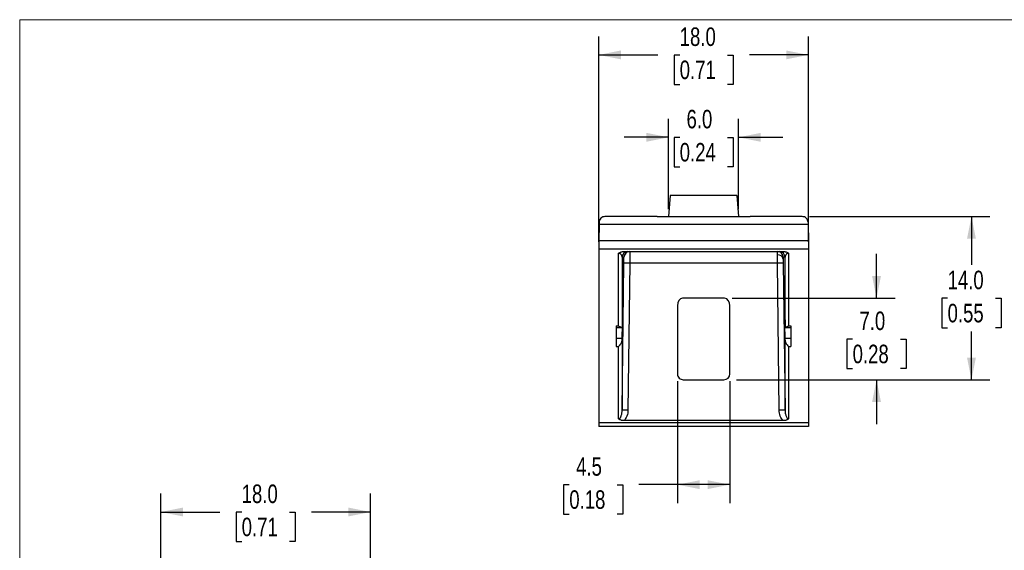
# Model space of a CAD drawing. Header units: millimetres. Extents: x 0 to 140, y 0 to 108.
# Tile 2 of 3: x 0 to 85, y 62 to 108. Entities that reach past the tile are written whole.
import ezdxf

# ---------------------------------------------------------------- set-up
doc = ezdxf.new("R2010")
doc.units = ezdxf.units.MM
doc.header["$LTSCALE"] = 0.5
doc.linetypes.add('SLD-Solid', pattern=[0])
doc.layers.add('DIMENSIONS', color=140, linetype='SLD-Solid', lineweight=25)
doc.layers.add('SLD-DEFPOINTS', color=7, linetype='Continuous')
doc.styles.add('SLDTEXTSTYLE0', font='TXT', dxfattribs={"width": 0.75})
doc.dimstyles.new('SLDDIMSTYLE0', dxfattribs={"dimtxt": 1.5875, "dimasz": 1.905, "dimexe": 0, "dimexo": 0.0625, "dimgap": 0.396875, "dimtad": 0, "dimtih": 1, "dimtoh": 1, "dimdec": 1, "dimrnd": 1e-09, "dimzin": 4, "dimdsep": 46, "dimtxsty": 'SLDTEXTSTYLE0', "dimsah": 1, "dimcen": 0.09, "dimadec": 0, "dimazin": 1, "dimtfac": 1, "dimtdec": 1, "dimtofl": 0, "dimtmove": 0, "dimatfit": 3, "dimfxl": 0, "dimfrac": 2, "dimtolj": 1, "dimtzin": 12, "dimarcsym": 0})
doc.dimstyles.new('SLDDIMSTYLE1', dxfattribs={"dimtxt": 1.5875, "dimasz": 1.905, "dimexe": 0, "dimexo": 0.0625, "dimgap": 0.396875, "dimtad": 0, "dimtih": 1, "dimtoh": 1, "dimdec": 1, "dimrnd": 1e-09, "dimzin": 4, "dimdsep": 46, "dimtxsty": 'SLDTEXTSTYLE0', "dimsah": 1, "dimcen": 0.09, "dimadec": 0, "dimazin": 1, "dimtfac": 1, "dimtdec": 1, "dimtmove": 0, "dimatfit": 0, "dimfxl": 0, "dimfrac": 2, "dimtolj": 1, "dimtzin": 12, "dimarcsym": 0})
doc.dimstyles.new('SLDDIMSTYLE3', dxfattribs={"dimtxt": 1.5875, "dimasz": 1.905, "dimexe": 0, "dimexo": 0.0625, "dimgap": 0.396875, "dimtad": 0, "dimtih": 1, "dimtoh": 1, "dimdec": 1, "dimrnd": 1e-09, "dimzin": 12, "dimdsep": 46, "dimtxsty": 'SLDTEXTSTYLE0', "dimsah": 1, "dimcen": 0.09, "dimadec": 0, "dimazin": 3, "dimtfac": 1, "dimtdec": 1, "dimtofl": 0, "dimtmove": 0, "dimatfit": 3, "dimfxl": 0, "dimfrac": 2, "dimtolj": 1, "dimtzin": 12, "dimarcsym": 0})

# ---------------------------------------------------------------- blocks, each defined once
blk = doc.blocks.new('Block2')
at = {"color": 7, "linetype": 'SLD-Solid', "lineweight": 18}
for p in [(139.701, 107.951), (0.001, 0.001)]:
    blk.add_line(p, (0.001, 107.951), dxfattribs=at)
blk = doc.blocks.new('_D_3')
at = {"layer": 'DIMENSIONS'}
for p, q in [((49.721, 88.898), (49.721, 106.519)), ((67.721, 88.898), (67.721, 106.519)), ((49.721, 104.931), (54.793, 104.931)), ((56.669, 104.919), (56.185, 104.919)), ((56.185, 104.919), (56.185, 102.399)), ((60.774, 104.919), (61.258, 104.919)), ((61.258, 104.919), (61.258, 102.399)), ((67.721, 104.931), (62.65, 104.931)), ((56.185, 102.399), (56.669, 102.399)), ((61.258, 102.399), (60.774, 102.399))]:
    blk.add_line(p, q, dxfattribs=at)
for points in [[(49.721, 104.931), (51.626, 104.55), (51.626, 105.312)], [(67.721, 104.931), (65.816, 105.312), (65.816, 104.55)]]:
    blk.add_solid(points, dxfattribs=at)
at = {"layer": 'DIMENSIONS', "char_height": 1.5875, "attachment_point": 1, "style": 'SLDTEXTSTYLE0'}
for s, insert in [('18.0', (56.669, 107.288)), ('0.71', (56.669, 104.445))]:
    blk.add_mtext(s, dxfattribs=dict(at, insert=insert))
blk = doc.blocks.new('_D_4')
at = {"layer": 'DIMENSIONS'}
for p, q in [((55.721, 91.697), (55.721, 99.45)), ((61.721, 91.697), (61.721, 99.45)), ((55.721, 97.862), (51.911, 97.862)), ((56.669, 97.85), (56.185, 97.85)), ((56.185, 97.85), (56.185, 95.33)), ((60.774, 97.85), (61.258, 97.85)), ((61.258, 97.85), (61.258, 95.33)), ((61.721, 97.862), (65.531, 97.862)), ((56.185, 95.33), (56.669, 95.33)), ((61.258, 95.33), (60.774, 95.33))]:
    blk.add_line(p, q, dxfattribs=at)
for points in [[(55.721, 97.862), (53.816, 98.243), (53.816, 97.481)], [(61.721, 97.862), (63.626, 97.481), (63.626, 98.243)]]:
    blk.add_solid(points, dxfattribs=at)
at = {"layer": 'DIMENSIONS', "char_height": 1.5875, "attachment_point": 1, "style": 'SLDTEXTSTYLE0'}
for s, insert in [('6.0', (57.255, 100.219)), ('0.24', (56.669, 97.376))]:
    blk.add_mtext(s, dxfattribs=dict(at, insert=insert))
blk = doc.blocks.new('_D_5')
at = {"layer": 'DIMENSIONS'}
for p, q in [((67.823, 91.062), (83.309, 91.062)), ((81.721, 91.062), (81.721, 86.916)), ((79.669, 84.05), (79.185, 84.05)), ((79.185, 84.05), (79.185, 81.529)), ((83.774, 84.05), (84.258, 84.05)), ((84.258, 84.05), (84.258, 81.529)), ((79.185, 81.529), (79.669, 81.529)), ((81.721, 77.062), (81.721, 81.207)), ((84.258, 81.529), (83.774, 81.529)), ((61.545, 77.062), (83.309, 77.062))]:
    blk.add_line(p, q, dxfattribs=at)
for points in [[(81.721, 91.062), (81.34, 89.157), (82.102, 89.157)], [(81.721, 77.062), (82.102, 78.967), (81.34, 78.967)]]:
    blk.add_solid(points, dxfattribs=at)
at = {"layer": 'DIMENSIONS', "char_height": 1.5875, "attachment_point": 1, "style": 'SLDTEXTSTYLE0'}
for s, insert in [('14.0', (79.669, 86.418)), ('0.55', (79.669, 83.576))]:
    blk.add_mtext(s, dxfattribs=dict(at, insert=insert))
blk = doc.blocks.new('_D_6')
at = {"layer": 'DIMENSIONS'}
for p, q in [((56.471, 76.927), (56.471, 66.474)), ((60.971, 76.927), (60.971, 66.474)), ((47.19, 68.05), (46.706, 68.05)), ((46.706, 68.05), (46.706, 65.529)), ((51.295, 68.05), (51.779, 68.05)), ((51.779, 68.05), (51.779, 65.529)), ((56.471, 68.062), (53.171, 68.062)), ((60.971, 68.062), (56.471, 68.062)), ((46.706, 65.529), (47.19, 65.529)), ((51.779, 65.529), (51.295, 65.529))]:
    blk.add_line(p, q, dxfattribs=at)
for points in [[(56.471, 68.062), (58.376, 67.681), (58.376, 68.443)], [(60.971, 68.062), (59.066, 68.443), (59.066, 67.681)]]:
    blk.add_solid(points, dxfattribs=at)
at = {"layer": 'DIMENSIONS', "char_height": 1.5875, "attachment_point": 1, "style": 'SLDTEXTSTYLE0'}
for s, insert in [('4.5', (47.776, 70.418)), ('0.18', (47.19, 67.576))]:
    blk.add_mtext(s, dxfattribs=dict(at, insert=insert))
blk = doc.blocks.new('_D_7')
at = {"layer": 'DIMENSIONS'}
for p, q in [((73.569, 84.053), (73.569, 87.863)), ((61.162, 84.053), (75.157, 84.053)), ((71.517, 80.545), (71.033, 80.545)), ((71.033, 80.545), (71.033, 78.025)), ((75.622, 80.545), (76.106, 80.545)), ((76.106, 80.545), (76.106, 78.025)), ((71.033, 78.025), (71.517, 78.025)), ((76.106, 78.025), (75.622, 78.025)), ((61.545, 77.062), (75.157, 77.062)), ((73.569, 77.062), (73.569, 73.252))]:
    blk.add_line(p, q, dxfattribs=at)
for points in [[(73.569, 84.053), (73.95, 85.958), (73.188, 85.958)], [(73.569, 77.062), (73.188, 75.157), (73.95, 75.157)]]:
    blk.add_solid(points, dxfattribs=at)
at = {"layer": 'DIMENSIONS', "char_height": 1.5875, "attachment_point": 1, "style": 'SLDTEXTSTYLE0'}
for s, insert in [('7.0', (72.103, 82.914)), ('0.28', (71.517, 80.071))]:
    blk.add_mtext(s, dxfattribs=dict(at, insert=insert))
blk = doc.blocks.new('_D_8')
at = {"layer": 'DIMENSIONS'}
for p, q in [((12.114, 53.943), (12.114, 67.303)), ((30.114, 42.442), (30.114, 67.303)), ((12.114, 65.715), (17.185, 65.715)), ((19.061, 65.703), (18.577, 65.703)), ((18.577, 65.703), (18.577, 63.183)), ((23.167, 65.703), (23.65, 65.703)), ((23.65, 65.703), (23.65, 63.183)), ((30.114, 65.715), (25.042, 65.715)), ((18.577, 63.183), (19.061, 63.183)), ((23.65, 63.183), (23.167, 63.183))]:
    blk.add_line(p, q, dxfattribs=at)
for points in [[(12.114, 65.715), (14.019, 65.334), (14.019, 66.096)], [(30.114, 65.715), (28.209, 66.096), (28.209, 65.334)]]:
    blk.add_solid(points, dxfattribs=at)
at = {"layer": 'DIMENSIONS', "char_height": 1.5875, "attachment_point": 1, "style": 'SLDTEXTSTYLE0'}
for s, insert in [('18.0', (19.061, 68.072)), ('0.71', (19.061, 65.229))]:
    blk.add_mtext(s, dxfattribs=dict(at, insert=insert))

msp = doc.modelspace()

# ---------------------------------------------------------------- linework, layer by layer
for p, q in [((55.8622, 92.86211), (55.72138, 91.06168)), ((61.58056, 92.86211), (55.8622, 92.86211)), ((61.58056, 92.86211), (61.72138, 91.06168)), ((49.74847, 90.56786), (49.74397, 90.3858)), ((54.72138, 91.06168), (50.25456, 91.06168)), ((54.72138, 91.06168), (55.72138, 91.06168)), ((55.72138, 91.06168), (61.72138, 91.06168)), ((61.72138, 91.06168), (62.72138, 91.06168)), ((67.1882, 91.06168), (62.72138, 91.06168)), ((67.6943, 90.56786), (67.69879, 90.3858)), ((49.74397, 90.3858), (49.72649, 88.9698)), ((67.69879, 90.3858), (49.74397, 90.3858)), ((67.69879, 90.3858), (67.71627, 88.9698)), ((67.71627, 88.9698), (49.72649, 88.9698)), ((67.72138, 88.2627), (49.72138, 88.2627)), ((49.72138, 88.2627), (49.72138, 73.35458)), ((51.88825, 88.06168), (65.55451, 88.06168)), ((67.72138, 88.2627), (67.72138, 73.35458)), ((51.42688, 81.69252), (51.42688, 87.91524)), ((51.72683, 87.56786), (51.72683, 81.57855)), ((51.88237, 87.56786), (51.72683, 87.56786)), ((65.71593, 87.56786), (65.5604, 87.56786)), ((65.71593, 81.57855), (65.71593, 87.56786)), ((66.01589, 87.91524), (66.01589, 81.69252)), ((51.72683, 74.46628), (51.88237, 87.06786)), ((52.38229, 87.06168), (51.88237, 87.06786)), ((52.38229, 87.06168), (52.22676, 74.46011)), ((65.06047, 87.06168), (52.38229, 87.06168)), ((65.5604, 87.06786), (65.06047, 87.06168)), ((65.21601, 74.46011), (65.06047, 87.06168)), ((65.5604, 87.06786), (65.71593, 74.46628)), ((51.81127, 84.85341), (51.73011, 81.6804)), ((65.63149, 84.85341), (65.71265, 81.6804)), ((51.73011, 80.61931), (51.81127, 84.02195)), ((51.79, 84.02195), (51.81127, 84.02195)), ((60.52711, 84.05289), (56.91565, 84.05289)), ((65.71265, 80.61931), (65.63149, 84.02195)), ((65.63149, 84.02195), (65.65276, 84.02195)), ((56.47138, 83.39823), (56.47138, 77.56168)), ((60.97138, 77.56168), (60.97138, 83.39823)), ((51.22138, 81.69252), (51.42688, 81.69252)), ((51.22138, 81.69252), (51.22138, 79.92475)), ((51.22138, 81.54607), (51.68051, 81.54607)), ((65.76225, 81.54607), (66.22138, 81.54607)), ((66.01589, 81.69252), (66.22138, 81.69252)), ((66.22138, 81.69252), (66.22138, 79.92475)), ((51.22138, 80.61931), (51.73011, 80.61931)), ((51.72683, 80.45558), (51.72683, 74.46628)), ((65.71265, 80.61931), (66.22138, 80.61931)), ((65.71593, 74.46628), (65.71593, 80.45558)), ((51.22138, 79.92475), (51.42688, 79.92475)), ((51.42688, 73.70203), (51.42688, 79.92475)), ((66.01589, 79.92475), (66.01589, 73.70203)), ((66.01589, 79.92475), (66.22138, 79.92475)), ((56.97848, 77.06168), (60.46429, 77.06168)), ((52.22676, 74.46011), (51.72683, 74.46628)), ((65.71593, 74.46628), (65.21601, 74.46011)), ((65.55451, 73.55559), (51.88825, 73.55559)), ((67.72138, 73.35458), (49.72138, 73.35458)), ((67.71627, 73.06168), (49.72649, 73.06168))]:
    msp.add_line(p, q)
for centre, radius, start, end in [((52.22677, 87.5617), 0.49998, 90.0021459, 179.2951288), ((52.38231, 87.5617), 0.49998, 90.0021459, 179.2951288), ((65.06045, 87.5617), 0.49998, 0.7048712, 89.9978541), ((65.21599, 87.5617), 0.49998, 0.7048712, 89.9978541), ((65.11895, 87.32322), 0.44974, 12.6111654, 97.8001324)]:
    msp.add_arc(centre, radius, start, end)
for centre, major_axis, ratio, start_param, end_param in [((56.97848, 83.30565), (-0.11318, 0.74344), 0.66488916, 6.18230927, 7.62889794), ((60.46429, 83.30565), (-0.11318, -0.74344), 0.66488916, 1.79588002, 3.2424687), ((56.97848, 77.56168), (-0.5071, 0), 0.98600623, 0, 1.57079633), ((60.46429, 77.56168), (-0.5071, 0), 0.98600623, 1.57079633, 3.14159265)]:
    msp.add_ellipse(centre, major_axis=major_axis, ratio=ratio, start_param=start_param, end_param=end_param)
for points, knots in [([(50.25456, 91.06168), (50.196, 91.06168), (50.13275, 91.05108), (50.00991, 91.00307), (49.95067, 90.9655), (49.8521, 90.86932), (49.81309, 90.81102), (49.76207, 90.68938), (49.74991, 90.62641), (49.74847, 90.56786)], [0, 0, 0, 0, 0.25, 0.25, 0.5, 0.5, 0.75, 0.75, 1, 1, 1, 1]), ([(67.6943, 90.56786), (67.69285, 90.62641), (67.68069, 90.68938), (67.62967, 90.81102), (67.59066, 90.86932), (67.49209, 90.9655), (67.43285, 91.00307), (67.31001, 91.05108), (67.24677, 91.06168), (67.1882, 91.06168)], [0, 0, 0, 0, 0.25, 0.25, 0.5, 0.5, 0.75, 0.75, 1, 1, 1, 1]), ([(49.72649, 88.9698), (49.72492, 88.84224), (49.7236, 88.70963), (49.72182, 88.4646), (49.72138, 88.35289), (49.72138, 88.2627)], [0, 0, 0, 0, 0.5, 0.5, 1, 1, 1, 1]), ([(67.71627, 88.9698), (67.71784, 88.84224), (67.71917, 88.70963), (67.72094, 88.4646), (67.72138, 88.35289), (67.72138, 88.2627)], [0, 0, 0, 0, 0.5, 0.5, 1, 1, 1, 1]), ([(51.42688, 87.91524), (51.44066, 87.92679), (51.46828, 87.94994), (51.51769, 87.97968), (51.57267, 88.00552), (51.6506, 88.03305), (51.7563, 88.05699), (51.8436, 88.06009), (51.88825, 88.06168)], [0, 0, 0, 0, 0.12247085, 0.24534159, 0.37064263, 0.50029029, 0.74438548, 1, 1, 1, 1]), ([(52.38229, 88.06168), (52.38249, 88.06076), (52.38288, 88.0589), (52.38336, 88.04393), (52.38378, 88.02019), (52.38412, 87.98704), (52.38439, 87.94503), (52.38458, 87.89449), (52.38469, 87.83594), (52.38473, 87.76993), (52.38469, 87.6971), (52.38458, 87.61815), (52.38439, 87.53384), (52.38412, 87.44498), (52.38378, 87.35244), (52.38336, 87.25709), (52.38288, 87.15986), (52.38249, 87.09441), (52.38229, 87.06168)], [0, 0, 0, 0, 0.06250065, 0.12500104, 0.18750121, 0.25000119, 0.31250102, 0.37500074, 0.43750039, 0.5, 0.56249961, 0.62499926, 0.68749898, 0.74999881, 0.81249879, 0.87499896, 0.93749935, 1, 1, 1, 1]), ([(65.55451, 88.06168), (65.58403, 88.06095), (65.6424, 88.05949), (65.72809, 88.04715), (65.82415, 88.02389), (65.92773, 87.98399), (65.98667, 87.93802), (66.01589, 87.91524)], [0, 0, 0, 0, 0.16929103, 0.33474848, 0.49935858, 0.75186586, 1, 1, 1, 1]), ([(51.72683, 87.56786), (51.72595, 87.5853), (51.72433, 87.61704), (51.71563, 87.65986), (51.70156, 87.70744), (51.6787, 87.75794), (51.64079, 87.81282), (51.59594, 87.85643), (51.54811, 87.88708), (51.50346, 87.90437), (51.46587, 87.91346), (51.43942, 87.91467), (51.42688, 87.91524)], [0, 0, 0, 0, 0.1342744, 0.24424354, 0.32991246, 0.50107086, 0.6395596, 0.76642005, 0.86491362, 0.91623848, 0.96026644, 1, 1, 1, 1]), ([(51.88237, 87.06786), (51.88309, 87.12678), (51.88375, 87.19035), (51.88466, 87.31345), (51.88492, 87.37259), (51.88492, 87.47022), (51.88466, 87.50838), (51.88375, 87.55712), (51.88309, 87.56786), (51.88237, 87.56786)], [0, 0, 0, 0, 0.25, 0.25, 0.5, 0.5, 0.75, 0.75, 1, 1, 1, 1]), ([(65.5604, 87.56786), (65.55961, 87.56786), (65.55895, 87.55517), (65.55806, 87.50442), (65.55784, 87.46651), (65.55784, 87.42141)], [0, 0, 0, 0, 0.5, 0.5, 1, 1, 1, 1]), ([(65.55784, 87.42141), (65.55784, 87.37631), (65.55806, 87.32045), (65.55895, 87.19794), (65.55961, 87.13164), (65.5604, 87.06786)], [0, 0, 0, 0, 0.5, 0.5, 1, 1, 1, 1]), ([(66.01589, 87.91524), (66.00654, 87.9149), (65.98712, 87.91421), (65.95869, 87.90888), (65.9307, 87.90069), (65.90332, 87.88934), (65.87672, 87.87496), (65.85114, 87.85749), (65.82686, 87.83691), (65.79662, 87.80514), (65.76404, 87.75794), (65.73836, 87.70081), (65.72041, 87.63568), (65.71758, 87.59283), (65.71593, 87.56786)], [0, 0, 0, 0, 0.02964084, 0.06155299, 0.09724446, 0.13780388, 0.18397684, 0.23626934, 0.29502953, 0.36050245, 0.49890979, 0.67013766, 0.80767263, 1, 1, 1, 1]), ([(51.81127, 84.02195), (51.81284, 84.08771), (51.81467, 84.17962), (51.8181, 84.40603), (51.81964, 84.53984), (51.82129, 84.77564), (51.82136, 84.87321), (51.82032, 84.99), (51.81928, 85.01145), (51.81817, 85.01145)], [0, 0, 0, 0, 0.25, 0.25, 0.5, 0.5, 0.75, 0.75, 1, 1, 1, 1]), ([(51.81817, 85.01145), (51.81729, 85.01145), (51.8162, 84.99781), (51.81381, 84.94323), (51.81252, 84.90242), (51.81127, 84.85341)], [0, 0, 0, 0, 0.5, 0.5, 1, 1, 1, 1]), ([(65.63149, 84.02195), (65.62992, 84.08771), (65.62809, 84.17962), (65.62467, 84.40603), (65.62312, 84.53984), (65.62148, 84.77564), (65.62141, 84.87321), (65.62244, 84.99), (65.62348, 85.01145), (65.62459, 85.01145)], [0, 0, 0, 0, 0.25, 0.25, 0.5, 0.5, 0.75, 0.75, 1, 1, 1, 1]), ([(65.62459, 85.01145), (65.62548, 85.01145), (65.62657, 84.99781), (65.62895, 84.94323), (65.63024, 84.90242), (65.63149, 84.85341)], [0, 0, 0, 0, 0.5, 0.5, 1, 1, 1, 1]), ([(51.72683, 81.57855), (51.726, 81.57352), (51.72429, 81.56313), (51.71433, 81.55276), (51.69909, 81.54647), (51.67795, 81.5454), (51.65109, 81.55006), (51.60794, 81.56498), (51.53288, 81.603), (51.46627, 81.65926), (51.42688, 81.69252)], [0, 0, 0, 0, 0.06974921, 0.14400324, 0.22361798, 0.30928872, 0.40157393, 0.50092052, 0.70491481, 1, 1, 1, 1]), ([(66.01589, 81.69252), (65.9986, 81.67726), (65.96599, 81.64847), (65.92093, 81.61508), (65.88246, 81.59051), (65.85058, 81.57348), (65.80936, 81.55498), (65.76513, 81.54298), (65.72542, 81.54865), (65.71894, 81.56906), (65.71593, 81.57855)], [0, 0, 0, 0, 0.12926595, 0.24387787, 0.34385723, 0.42923873, 0.50008082, 0.69137873, 0.85633723, 1, 1, 1, 1]), ([(51.42688, 79.92475), (51.44416, 79.94123), (51.47677, 79.97232), (51.52183, 80.02287), (51.5603, 80.07021), (51.59218, 80.11322), (51.6334, 80.17457), (51.67763, 80.25677), (51.71735, 80.36091), (51.72382, 80.42551), (51.72683, 80.45558)], [0, 0, 0, 0, 0.12926595, 0.24387787, 0.34385723, 0.42923873, 0.50008082, 0.69137873, 0.85633723, 1, 1, 1, 1]), ([(65.71593, 80.45558), (65.71676, 80.44115), (65.71847, 80.41135), (65.72843, 80.36424), (65.74368, 80.31431), (65.76482, 80.26184), (65.79167, 80.20737), (65.83482, 80.13359), (65.90988, 80.03118), (65.9765, 79.9643), (66.01589, 79.92475)], [0, 0, 0, 0, 0.069749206, 0.144003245, 0.223617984, 0.309288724, 0.401573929, 0.500920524, 0.704914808, 1, 1, 1, 1]), ([(51.42688, 73.70203), (51.43623, 73.70274), (51.45564, 73.7042), (51.48407, 73.71558), (51.51206, 73.73334), (51.53944, 73.75822), (51.56605, 73.78996), (51.59162, 73.82865), (51.6159, 73.87424), (51.64614, 73.94436), (51.67872, 74.04781), (51.7044, 74.17398), (51.72236, 74.31659), (51.72518, 74.41115), (51.72683, 74.46628)], [0, 0, 0, 0, 0.02964084, 0.06155299, 0.09724446, 0.13780388, 0.18397684, 0.23626934, 0.29502953, 0.36050245, 0.49890979, 0.67013766, 0.80767263, 1, 1, 1, 1]), ([(52.22676, 74.46011), (52.22465, 74.28957), (52.1936, 74.11), (52.07431, 73.79126), (51.98678, 73.65396), (51.88825, 73.55559)], [0, 0, 0, 0, 0.5, 0.5, 1, 1, 1, 1]), ([(65.55451, 73.55559), (65.45598, 73.65396), (65.36845, 73.79126), (65.24917, 74.11), (65.21811, 74.28957), (65.21601, 74.46011)], [0, 0, 0, 0, 0.5, 0.5, 1, 1, 1, 1]), ([(65.71593, 74.46628), (65.71682, 74.4278), (65.71843, 74.35781), (65.72713, 74.26359), (65.7412, 74.15937), (65.76406, 74.04782), (65.80197, 73.92746), (65.84682, 73.83127), (65.89465, 73.76401), (65.9393, 73.72591), (65.97689, 73.70591), (66.00334, 73.70328), (66.01589, 73.70203)], [0, 0, 0, 0, 0.1342744, 0.24424354, 0.32991246, 0.50107086, 0.6395596, 0.76642005, 0.86491362, 0.91623848, 0.96026644, 1, 1, 1, 1]), ([(51.88825, 73.55559), (51.85873, 73.55633), (51.80037, 73.55778), (51.71467, 73.57012), (51.61861, 73.59338), (51.51504, 73.63328), (51.45609, 73.67925), (51.42688, 73.70203)], [0, 0, 0, 0, 0.16929103, 0.33474848, 0.49935858, 0.75186586, 1, 1, 1, 1]), ([(66.01589, 73.70203), (66.00205, 73.69044), (65.97432, 73.6672), (65.9247, 73.63738), (65.86946, 73.61149), (65.79146, 73.58404), (65.68597, 73.56025), (65.59899, 73.55717), (65.55451, 73.55559)], [0, 0, 0, 0, 0.12292418, 0.24624531, 0.37201599, 0.50217301, 0.74536729, 1, 1, 1, 1]), ([(49.72138, 73.35458), (49.72138, 73.26438), (49.72182, 73.18855), (49.7236, 73.08706), (49.72492, 73.06168), (49.72649, 73.06168)], [0, 0, 0, 0, 0.5, 0.5, 1, 1, 1, 1]), ([(67.72138, 73.35458), (67.72138, 73.26438), (67.72094, 73.18855), (67.71917, 73.08706), (67.71784, 73.06168), (67.71627, 73.06168)], [0, 0, 0, 0, 0.5, 0.5, 1, 1, 1, 1])]:
    msp.add_open_spline(points, degree=3, knots=knots)
for points in [[(65.05792, 87.76879), (65.05877, 87.95391), (65.05962, 88.06168), (65.06047, 88.06168)], [(65.06047, 87.06168), (65.05962, 87.32348), (65.05877, 87.58367), (65.05792, 87.76879)], [(51.73011, 81.6804), (51.72899, 81.63656), (51.72785, 81.60134), (51.72683, 81.57855)], [(65.71265, 81.6804), (65.71378, 81.63656), (65.71491, 81.60134), (65.71593, 81.57855)], [(51.72683, 80.45558), (51.72785, 80.51568), (51.72899, 80.5723), (51.73011, 80.61931)], [(65.71593, 80.45558), (65.71491, 80.51568), (65.71378, 80.5723), (65.71265, 80.61931)]]:
    msp.add_open_spline(points, degree=3)

# ---------------------------------------------------------------- block references
at = {"layer": 'SLD-DEFPOINTS'}
msp.add_blockref('Block2', (0, 0), dxfattribs=at)

# ---------------------------------------------------------------- dimensions: what is measured, and where the dimension line sits
at = {"layer": 'DIMENSIONS'}
for base, p1, p2, dimstyle, picture, middle in [((67.72138, 104.93121), (49.72138, 88.2627), (67.72138, 88.2627), 'SLDDIMSTYLE0', '_D_3', (58.72138, 104.93121)), ((61.72138, 97.86211), (55.72138, 91.06168), (61.72138, 91.06168), 'SLDDIMSTYLE1', '_D_4', (58.72138, 97.86211)), ((56.47138, 68.06168), (60.97138, 77.56168), (56.47138, 77.56168), 'SLDDIMSTYLE3', '_D_6', (49.24228, 68.06168)), ((30.11377, 65.71506), (12.11377, 53.30811), (30.11377, 41.80694), 'SLDDIMSTYLE0', '_D_8', (21.11377, 65.71506))]:
    dim = msp.add_linear_dim(base=base, p1=p1, p2=p2, dimstyle=dimstyle, dxfattribs=at)
    dim.commit()
    dim.dimension.update_dxf_attribs({"geometry": picture, "text_midpoint": middle, "dimtype": 160})
for base, p1, dimstyle, picture, middle in [((81.72138, 77.06168), (67.1882, 91.06168), 'SLDDIMSTYLE0', '_D_5', (81.72138, 84.06168)), ((73.5694, 77.06168), (60.52711, 84.05289), 'SLDDIMSTYLE1', '_D_7', (73.5694, 80.55729))]:
    dim = msp.add_linear_dim(base=base, p1=p1, p2=(60.90956, 77.06168), angle=90, dimstyle=dimstyle, dxfattribs=at)
    dim.commit()
    dim.dimension.update_dxf_attribs({"geometry": picture, "text_midpoint": middle, "dimtype": 160})

doc.saveas('drawing.dxf')
